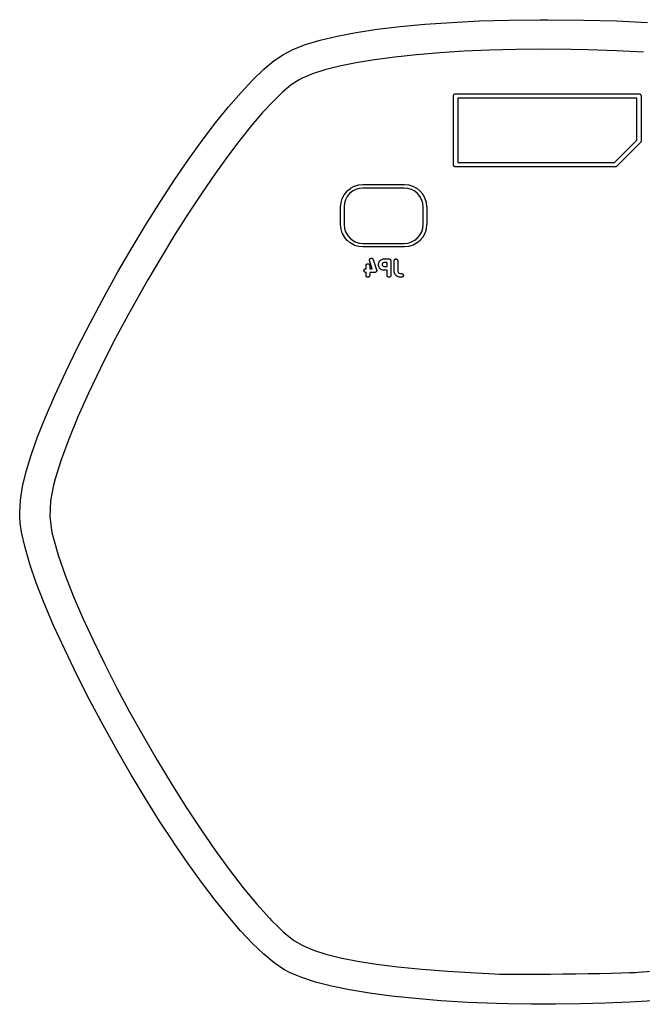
# Model space of a CAD drawing. Extents: x 57.3 to 93.1, y -79.3 to -45.8.
# Tile 1 of 2: x 57.3 to 78.4, y -79.3 to -45.8. Entities that reach past the tile are written whole.
import ezdxf

# ---------------------------------------------------------------- set-up
doc = ezdxf.new("R2010")
doc.units = 0
doc.header["$MEASUREMENT"] = 0
doc.layers.add('BLACK', color=7, linetype='CONTINUOUS')

msp = doc.modelspace()

# ---------------------------------------------------------------- linework, layer by layer
at = {"layer": 'BLACK', "linetype": 'CONTINUOUS'}
for p, q in [((69.4348, -46.1753), (70.2125, -46.0814)), ((70.2125, -46.0814), (70.2126, -46.0814)), ((70.2126, -46.0814), (71.0513, -46.0028)), ((70.2126, -46.0814), (70.2126, -46.0814)), ((70.2126, -46.0814), (70.2126, -46.0814)), ((71.0513, -46.0028), (71.0514, -46.0028)), ((71.0514, -46.0028), (71.9477, -45.9399)), ((71.0514, -46.0028), (71.0514, -46.0028)), ((71.0514, -46.0028), (71.0514, -46.0028)), ((71.9477, -45.9399), (71.9478, -45.9399)), ((71.9478, -45.9399), (72.8985, -45.8932)), ((71.9478, -45.9399), (71.9478, -45.9399)), ((71.9478, -45.9399), (71.9478, -45.9399)), ((72.8985, -45.8932), (72.8986, -45.8932)), ((72.8986, -45.8932), (73.9004, -45.8631)), ((72.8986, -45.8932), (72.8986, -45.8932)), ((72.8986, -45.8932), (72.8986, -45.8932)), ((73.9004, -45.8631), (73.9005, -45.8631)), ((73.9005, -45.8631), (74.9502, -45.85)), ((73.9005, -45.8631), (73.9005, -45.8631)), ((73.9005, -45.8631), (73.9005, -45.8631)), ((74.9502, -45.85), (75.2347, -45.8494)), ((74.9502, -45.85), (74.9502, -45.85)), ((75.2347, -45.8494), (75.2348, -45.8494)), ((75.2348, -45.8494), (76.4311, -45.8599)), ((76.4311, -45.8599), (76.4312, -45.8599)), ((76.4312, -45.8599), (76.4312, -45.8599)), ((76.4312, -45.8599), (76.4312, -45.8599)), ((76.4312, -45.8599), (77.5555, -45.8906)), ((77.5555, -45.8906), (77.5556, -45.8906)), ((77.5556, -45.8906), (77.5556, -45.8906)), ((77.5556, -45.8906), (77.5556, -45.8906)), ((77.5556, -45.8906), (78.6068, -45.9416)), ((67.4991, -46.5448), (68.0745, -46.4075)), ((68.0745, -46.4075), (68.0746, -46.4075)), ((68.0746, -46.4075), (68.0747, -46.4075)), ((68.0747, -46.4075), (68.0748, -46.4075)), ((68.0748, -46.4075), (68.7209, -46.2842)), ((68.7209, -46.2842), (68.7209, -46.2842)), ((68.7209, -46.2842), (68.721, -46.2842)), ((68.721, -46.2842), (68.7211, -46.2842)), ((68.7211, -46.2842), (69.4346, -46.1754)), ((69.4346, -46.1754), (69.4347, -46.1754)), ((69.4347, -46.1754), (69.4348, -46.1753)), ((69.4347, -46.1754), (69.4347, -46.1754)), ((66.5729, -46.8599), (66.9971, -46.6958)), ((66.9971, -46.6958), (66.9971, -46.6958)), ((66.9971, -46.6958), (66.9973, -46.6958)), ((66.9973, -46.6958), (66.9974, -46.6957)), ((66.9974, -46.6957), (67.4988, -46.5449)), ((67.4988, -46.5449), (67.4989, -46.5448)), ((67.4989, -46.5448), (67.499, -46.5448)), ((67.499, -46.5448), (67.4991, -46.5448)), ((65.9415, -47.2334), (66.2281, -47.0372)), ((66.2281, -47.0372), (66.2282, -47.0371)), ((66.2282, -47.0371), (66.2285, -47.037)), ((66.2285, -47.037), (66.2287, -47.0368)), ((66.2287, -47.0368), (66.5724, -46.8601)), ((66.5724, -46.8601), (66.5727, -46.86)), ((66.5724, -46.8601), (66.5724, -46.8601)), ((66.5727, -46.86), (66.5729, -46.8599)), ((70.767, -47.0406), (70.0295, -47.1195)), ((71.5521, -46.9747), (70.767, -47.0406)), ((72.3798, -46.9224), (71.5521, -46.9747)), ((73.2452, -46.8842), (72.3798, -46.9224)), ((74.1433, -46.8606), (73.2452, -46.8842)), ((75.0692, -46.8523), (74.1433, -46.8606)), ((76.0179, -46.8597), (75.0692, -46.8523)), ((76.5804, -46.8713), (76.0179, -46.8597)), ((77.5509, -46.9036), (76.5804, -46.8713)), ((78.4675, -46.9505), (77.5509, -46.9036)), ((65.5902, -47.5249), (65.9412, -47.2337)), ((65.9412, -47.2336), (65.9414, -47.2335)), ((65.9412, -47.2337), (65.9412, -47.2336)), ((65.9414, -47.2335), (65.9415, -47.2334)), ((68.1527, -47.4285), (67.6555, -47.5538)), ((68.7174, -47.314), (68.1527, -47.4285)), ((69.3447, -47.2108), (68.7174, -47.314)), ((70.0295, -47.1195), (69.3447, -47.2108)), ((65.2123, -47.8866), (65.5899, -47.5252)), ((65.5899, -47.5252), (65.59, -47.5251)), ((65.59, -47.5251), (65.5901, -47.525)), ((65.5901, -47.525), (65.5902, -47.5249)), ((67.2309, -47.6893), (66.8838, -47.8344)), ((67.6555, -47.5538), (67.2309, -47.6893)), ((64.8108, -48.3139), (65.2121, -47.8867)), ((65.2121, -47.8867), (65.2122, -47.8866)), ((65.2121, -47.8867), (65.2121, -47.8867)), ((65.2122, -47.8866), (65.2123, -47.8866)), ((66.517, -48.0616), (66.2222, -48.3069)), ((66.7786, -47.8889), (66.517, -48.0616)), ((66.8838, -47.8344), (66.7786, -47.8889)), ((64.3889, -48.8026), (64.8107, -48.314)), ((64.8107, -48.314), (64.8108, -48.3139)), ((64.8107, -48.314), (64.8107, -48.314)), ((64.8108, -48.3139), (64.8108, -48.3139)), ((66.2222, -48.3069), (65.8973, -48.621)), ((72.0146, -48.435), (72.0161, -48.4203)), ((72.0161, -48.4203), (72.0204, -48.4062)), ((72.0204, -48.4062), (72.0273, -48.3931)), ((72.0273, -48.3931), (72.0367, -48.3817)), ((72.0367, -48.3817), (72.0481, -48.3723)), ((72.0481, -48.3723), (72.0612, -48.3654)), ((72.0612, -48.3654), (72.0753, -48.3611)), ((72.0753, -48.3611), (72.0863, -48.36)), ((72.0863, -48.36), (72.09, -48.3596)), ((72.09, -48.3596), (72.0937, -48.36)), ((72.0937, -48.36), (78.3063, -48.36)), ((78.3063, -48.36), (78.31, -48.3596)), ((78.31, -48.3596), (78.3137, -48.36)), ((78.3137, -48.36), (78.3247, -48.3611)), ((78.3247, -48.3611), (78.3388, -48.3654)), ((78.3388, -48.3654), (78.3519, -48.3723)), ((78.3519, -48.3723), (78.3633, -48.3817)), ((78.3633, -48.3817), (78.3727, -48.3931)), ((78.3727, -48.3931), (78.3796, -48.4062)), ((78.3796, -48.4062), (78.3839, -48.4203)), ((78.3839, -48.4203), (78.3854, -48.435)), ((65.8973, -48.621), (65.5452, -49)), ((72.015, -48.4387), (72.0146, -48.435)), ((72.015, -50.7613), (72.015, -48.4387)), ((72.165, -48.51), (72.165, -50.69)), ((78.235, -48.51), (72.165, -48.51)), ((78.235, -49.9339), (78.235, -48.51)), ((78.3854, -48.435), (78.385, -48.4387)), ((78.385, -48.4387), (78.385, -49.9613)), ((63.9494, -49.3485), (64.3888, -48.8028)), ((64.3888, -48.8027), (64.3889, -48.8026)), ((64.3888, -48.8028), (64.3888, -48.8027)), ((64.3888, -48.8027), (64.3888, -48.8027)), ((65.5452, -49), (65.169, -49.4399)), ((63.4953, -49.9471), (63.9493, -49.3486)), ((63.9493, -49.3486), (63.9493, -49.3485)), ((63.9493, -49.3485), (63.9493, -49.3485)), ((63.9493, -49.3485), (63.9494, -49.3485)), ((65.169, -49.4399), (64.7716, -49.9366)), ((63.0298, -50.5942), (63.4953, -49.9472)), ((63.4953, -49.9472), (63.4953, -49.9471)), ((63.4953, -49.9471), (63.4953, -49.9471)), ((63.4953, -49.9471), (63.4953, -49.9471)), ((64.7716, -49.9366), (64.356, -50.4864)), ((77.4789, -50.69), (78.235, -49.9339)), ((78.3604, -50.0206), (77.5656, -50.8154)), ((78.3633, -50.0183), (78.3604, -50.0206)), ((78.3669, -50.0139), (78.3633, -50.0183)), ((78.3727, -50.0069), (78.3669, -50.0139)), ((78.3796, -49.9938), (78.3727, -50.0069)), ((78.3821, -49.9856), (78.3796, -49.9938)), ((78.3839, -49.9797), (78.3821, -49.9856)), ((78.385, -49.9687), (78.3839, -49.9797)), ((78.385, -49.9613), (78.3854, -49.965)), ((78.3854, -49.965), (78.385, -49.9687)), ((78.385, -49.9687), (78.385, -49.9687)), ((62.5558, -51.2855), (63.0297, -50.5943)), ((63.0297, -50.5943), (63.0298, -50.5942)), ((63.0298, -50.5942), (63.0298, -50.5942)), ((63.0298, -50.5942), (63.0298, -50.5942)), ((64.356, -50.4864), (63.9251, -51.0852)), ((72.0146, -50.765), (72.015, -50.7613)), ((72.0161, -50.7797), (72.0146, -50.765)), ((72.165, -50.69), (77.4789, -50.69)), ((63.9251, -51.0852), (63.4819, -51.7291)), ((72.0204, -50.7938), (72.0161, -50.7797)), ((72.0273, -50.8069), (72.0204, -50.7938)), ((72.0367, -50.8183), (72.0273, -50.8069)), ((72.0481, -50.8277), (72.0367, -50.8183)), ((72.0612, -50.8346), (72.0481, -50.8277)), ((72.0753, -50.8389), (72.0612, -50.8346)), ((72.0863, -50.84), (72.0753, -50.8389)), ((72.09, -50.8404), (72.0863, -50.84)), ((72.0937, -50.84), (72.09, -50.8404)), ((77.5063, -50.84), (72.0937, -50.84)), ((77.51, -50.8404), (77.5063, -50.84)), ((77.5137, -50.84), (77.51, -50.8404)), ((77.5247, -50.8389), (77.5137, -50.84)), ((77.5137, -50.84), (77.5137, -50.84)), ((77.5388, -50.8346), (77.5247, -50.8389)), ((77.5519, -50.8277), (77.5388, -50.8346)), ((77.5633, -50.8183), (77.5519, -50.8277)), ((77.5656, -50.8154), (77.5633, -50.8183)), ((62.0763, -52.0165), (62.5557, -51.2855)), ((62.5557, -51.2855), (62.5558, -51.2855)), ((62.5558, -51.2855), (62.5558, -51.2855)), ((62.5558, -51.2855), (62.5558, -51.2855)), ((68.803, -51.4546), (68.9388, -51.4403)), ((68.9388, -51.4403), (68.9397, -51.4403)), ((68.9397, -51.4403), (68.9423, -51.4403)), ((68.9423, -51.4403), (68.9449, -51.44)), ((68.9449, -51.44), (68.947, -51.44)), ((68.947, -51.44), (68.9471, -51.44)), ((68.9471, -51.44), (70.3529, -51.44)), ((70.3529, -51.44), (70.3559, -51.4403)), ((70.3559, -51.4403), (70.3559, -51.4403)), ((70.3559, -51.4403), (70.4918, -51.4536)), ((63.4819, -51.7291), (63.0295, -52.414)), ((68.3205, -51.7747), (68.4068, -51.6688)), ((68.4068, -51.6688), (68.4073, -51.6682)), ((68.4073, -51.6682), (68.4112, -51.6644)), ((68.4112, -51.6644), (68.4151, -51.6605)), ((68.4151, -51.6605), (68.5203, -51.5734)), ((68.4961, -51.7492), (68.4172, -51.846)), ((68.5923, -51.6697), (68.4961, -51.7492)), ((68.5203, -51.5734), (68.521, -51.5729)), ((68.521, -51.5729), (68.5255, -51.57)), ((68.5255, -51.57), (68.53, -51.5669)), ((68.53, -51.5669), (68.6502, -51.5019)), ((68.7021, -51.6103), (68.5923, -51.6697)), ((68.6502, -51.5019), (68.6509, -51.5015)), ((68.6509, -51.5015), (68.656, -51.4995)), ((68.656, -51.4995), (68.661, -51.4974)), ((68.661, -51.4974), (68.7915, -51.457)), ((68.8214, -51.5734), (68.7021, -51.6103)), ((68.7915, -51.457), (68.7923, -51.4567)), ((68.7923, -51.4567), (68.7977, -51.4557)), ((68.7977, -51.4557), (68.803, -51.4546)), ((68.9484, -51.56), (68.8214, -51.5734)), ((68.9502, -51.56), (68.9484, -51.56)), ((70.3471, -51.56), (68.9502, -51.56)), ((70.4743, -51.5725), (70.3471, -51.56)), ((70.5938, -51.6086), (70.4743, -51.5725)), ((70.4918, -51.4536), (70.4927, -51.4537)), ((70.4927, -51.4537), (70.498, -51.4548)), ((70.498, -51.4548), (70.5033, -51.4559)), ((70.5033, -51.4559), (70.6341, -51.4954)), ((70.704, -51.6672), (70.5938, -51.6086)), ((70.6341, -51.4954), (70.6349, -51.4956)), ((70.6349, -51.4956), (70.6399, -51.4978)), ((70.6399, -51.4978), (70.6449, -51.4998)), ((70.6449, -51.4998), (70.7655, -51.564)), ((70.8008, -51.7461), (70.704, -51.6672)), ((70.7655, -51.564), (70.7663, -51.5644)), ((70.7663, -51.5644), (70.7707, -51.5674)), ((70.7707, -51.5674), (70.7753, -51.5705)), ((70.7753, -51.5705), (70.8812, -51.6568)), ((70.8803, -51.8423), (70.8008, -51.7461)), ((70.8812, -51.6568), (70.8818, -51.6573)), ((70.8818, -51.6573), (70.8856, -51.6612)), ((70.8856, -51.6612), (70.8895, -51.6651)), ((70.8895, -51.6651), (70.9766, -51.7703)), ((70.9766, -51.7703), (70.9771, -51.771)), ((70.9771, -51.771), (70.98, -51.7755)), ((61.5945, -52.7831), (62.0763, -52.0166)), ((62.0763, -52.0166), (62.0763, -52.0165)), ((62.0763, -52.0166), (62.0763, -52.0166)), ((62.0763, -52.0166), (62.0763, -52.0166)), ((68.1903, -52.1941), (68.2036, -52.0582)), ((68.2036, -52.0582), (68.2037, -52.0573)), ((68.2037, -52.0573), (68.2048, -52.052)), ((68.2048, -52.052), (68.2059, -52.0467)), ((68.2059, -52.0467), (68.2454, -51.9159)), ((68.2454, -51.9159), (68.2456, -51.9151)), ((68.2456, -51.9151), (68.2478, -51.9101)), ((68.2478, -51.9101), (68.2498, -51.9051)), ((68.2498, -51.9051), (68.314, -51.7845)), ((68.3225, -52.0757), (68.31, -52.2029)), ((68.314, -51.7845), (68.3144, -51.7837)), ((68.3144, -51.7837), (68.3174, -51.7793)), ((68.3174, -51.7793), (68.3205, -51.7747)), ((68.3586, -51.9562), (68.3225, -52.0757)), ((68.4172, -51.846), (68.3586, -51.9562)), ((70.9397, -51.9521), (70.8803, -51.8423)), ((70.9766, -52.0714), (70.9397, -51.9521)), ((70.99, -52.1984), (70.9766, -52.0714)), ((70.98, -51.7755), (70.9831, -51.78)), ((70.9831, -51.78), (71.0481, -51.9002)), ((71.0481, -51.9002), (71.0485, -51.9009)), ((71.0485, -51.9009), (71.0505, -51.906)), ((71.0505, -51.906), (71.0526, -51.911)), ((71.0526, -51.911), (71.093, -52.0415)), ((71.093, -52.0415), (71.0933, -52.0423)), ((71.0933, -52.0423), (71.0943, -52.0477)), ((71.0943, -52.0477), (71.0954, -52.053)), ((71.0954, -52.053), (71.1097, -52.1888)), ((63.0295, -52.414), (62.5707, -53.1361)), ((68.19, -52.1971), (68.1903, -52.1942)), ((68.19, -52.7998), (68.19, -52.1971)), ((68.1903, -52.1942), (68.1903, -52.1941)), ((68.31, -52.2029), (68.31, -52.7998)), ((70.99, -52.2002), (70.99, -52.1984)), ((70.99, -52.7971), (70.99, -52.2002)), ((70.99, -52.2002), (70.99, -52.2002)), ((71.1097, -52.1888), (71.1097, -52.1897)), ((71.1097, -52.1897), (71.1097, -52.1923)), ((71.1097, -52.1923), (71.11, -52.1949)), ((71.11, -52.1949), (71.11, -52.197)), ((71.11, -52.197), (71.11, -52.1971)), ((71.11, -52.1971), (71.11, -52.8029)), ((61.1132, -53.5809), (61.5944, -52.7832)), ((61.5944, -52.7832), (61.5945, -52.7831)), ((61.5944, -52.7832), (61.5944, -52.7832)), ((61.5944, -52.7832), (61.5944, -52.7832)), ((68.19, -52.8002), (68.19, -52.7998)), ((68.19, -52.8005), (68.19, -52.8002)), ((68.19, -52.8029), (68.19, -52.8005)), ((68.19, -52.803), (68.19, -52.8029)), ((68.19, -52.8051), (68.19, -52.803)), ((68.1903, -52.8077), (68.19, -52.8051)), ((68.1903, -52.8103), (68.1903, -52.8077)), ((68.1903, -52.8112), (68.1903, -52.8103)), ((68.2046, -52.947), (68.1903, -52.8112)), ((68.2057, -52.9523), (68.2046, -52.947)), ((68.2067, -52.9577), (68.2057, -52.9523)), ((68.207, -52.9585), (68.2067, -52.9577)), ((68.2474, -53.089), (68.207, -52.9585)), ((68.2495, -53.094), (68.2474, -53.089)), ((68.2515, -53.0991), (68.2495, -53.094)), ((68.2519, -53.0998), (68.2515, -53.0991)), ((68.3169, -53.22), (68.2519, -53.0998)), ((68.31, -52.7998), (68.31, -52.8016)), ((68.31, -52.8016), (68.3234, -52.9286)), ((68.3234, -52.9286), (68.3603, -53.0479)), ((68.3603, -53.0479), (68.4197, -53.1577)), ((70.8828, -53.154), (70.9414, -53.0438)), ((70.9414, -53.0438), (70.9775, -52.9243)), ((70.9775, -52.9243), (70.99, -52.7971)), ((71.0502, -53.0949), (70.986, -53.2155)), ((71.0522, -53.0899), (71.0502, -53.0949)), ((71.0544, -53.0849), (71.0522, -53.0899)), ((71.0546, -53.0841), (71.0544, -53.0849)), ((71.0941, -52.9533), (71.0546, -53.0841)), ((71.0952, -52.948), (71.0941, -52.9533)), ((71.0963, -52.9427), (71.0952, -52.948)), ((71.0964, -52.9418), (71.0963, -52.9427)), ((71.1097, -52.8059), (71.0964, -52.9418)), ((71.11, -52.8029), (71.1097, -52.8059)), ((71.1097, -52.8059), (71.1097, -52.8059)), ((62.5707, -53.1361), (62.1085, -53.8915)), ((68.3199, -53.2245), (68.3169, -53.22)), ((68.3229, -53.229), (68.3199, -53.2245)), ((68.3234, -53.2297), (68.3229, -53.229)), ((68.4105, -53.3349), (68.3234, -53.2297)), ((68.4144, -53.3388), (68.4105, -53.3349)), ((68.4182, -53.3427), (68.4144, -53.3388)), ((68.4188, -53.3432), (68.4182, -53.3427)), ((68.5247, -53.4295), (68.4188, -53.3432)), ((68.4197, -53.1577), (68.4992, -53.2539)), ((68.4992, -53.2539), (68.596, -53.3328)), ((68.5293, -53.4326), (68.5247, -53.4295)), ((68.5337, -53.4356), (68.5293, -53.4326)), ((68.5345, -53.436), (68.5337, -53.4356)), ((68.6551, -53.5002), (68.5345, -53.436)), ((68.596, -53.3328), (68.7062, -53.3914)), ((68.7062, -53.3914), (68.8257, -53.4275)), ((68.8257, -53.4275), (68.9529, -53.44)), ((68.9529, -53.44), (70.3498, -53.44)), ((70.3498, -53.44), (70.3516, -53.44)), ((70.3516, -53.44), (70.4786, -53.4266)), ((70.4786, -53.4266), (70.5979, -53.3897)), ((70.5979, -53.3897), (70.7077, -53.3303)), ((70.77, -53.4331), (70.6498, -53.4981)), ((70.7077, -53.3303), (70.8039, -53.2508)), ((70.7745, -53.4301), (70.77, -53.4331)), ((70.779, -53.4271), (70.7745, -53.4301)), ((70.7797, -53.4266), (70.779, -53.4271)), ((70.8849, -53.3395), (70.7797, -53.4266)), ((70.8039, -53.2508), (70.8828, -53.154)), ((70.8888, -53.3356), (70.8849, -53.3395)), ((70.8927, -53.3318), (70.8888, -53.3356)), ((70.8932, -53.3312), (70.8927, -53.3318)), ((70.9795, -53.2253), (70.8932, -53.3312)), ((70.9826, -53.2207), (70.9795, -53.2253)), ((70.9856, -53.2163), (70.9826, -53.2207)), ((70.986, -53.2155), (70.9856, -53.2163)), ((60.6355, -54.4056), (61.1131, -53.581)), ((61.1131, -53.581), (61.1131, -53.581)), ((61.1131, -53.581), (61.1132, -53.581)), ((61.1132, -53.581), (61.1132, -53.5809)), ((68.6601, -53.5022), (68.6551, -53.5002)), ((68.6651, -53.5044), (68.6601, -53.5022)), ((68.6659, -53.5046), (68.6651, -53.5044)), ((68.7967, -53.5441), (68.6659, -53.5046)), ((68.802, -53.5452), (68.7967, -53.5441)), ((68.8073, -53.5463), (68.802, -53.5452)), ((68.8082, -53.5464), (68.8073, -53.5463)), ((68.9441, -53.5597), (68.8082, -53.5464)), ((68.9441, -53.5597), (68.9441, -53.5597)), ((68.9471, -53.56), (68.9441, -53.5597)), ((70.3529, -53.56), (68.9471, -53.56)), ((70.353, -53.56), (70.3529, -53.56)), ((70.3551, -53.56), (70.353, -53.56)), ((70.3577, -53.5597), (70.3551, -53.56)), ((70.3603, -53.5597), (70.3577, -53.5597)), ((70.3612, -53.5597), (70.3603, -53.5597)), ((70.497, -53.5454), (70.3612, -53.5597)), ((70.5023, -53.5443), (70.497, -53.5454)), ((70.5077, -53.5433), (70.5023, -53.5443)), ((70.5085, -53.543), (70.5077, -53.5433)), ((70.639, -53.5026), (70.5085, -53.543)), ((70.644, -53.5005), (70.639, -53.5026)), ((70.6491, -53.4985), (70.644, -53.5005)), ((70.6498, -53.4981), (70.6491, -53.4985)), ((62.1085, -53.8915), (61.6459, -54.6761)), ((69.171, -53.9972), (69.1732, -53.9852)), ((69.1712, -54.0094), (69.171, -53.9972)), ((69.1738, -54.0213), (69.1712, -54.0094)), ((69.1732, -53.9852), (69.1777, -53.9738)), ((69.174, -54.0221), (69.1738, -54.0213)), ((69.2657, -54.297), (69.174, -54.0221)), ((69.1777, -53.9738), (69.1843, -53.9636)), ((69.1843, -53.9636), (69.1928, -53.9548)), ((69.1928, -53.9548), (69.2028, -53.9478)), ((69.2028, -53.9478), (69.214, -53.943)), ((69.214, -53.943), (69.2259, -53.9403)), ((69.2259, -53.9403), (69.2381, -53.9401)), ((69.2381, -53.9401), (69.2501, -53.9422)), ((69.2501, -53.9422), (69.2615, -53.9466)), ((69.2615, -53.9466), (69.2718, -53.9531)), ((69.2718, -53.9531), (69.2806, -53.9615)), ((69.2806, -53.9615), (69.2877, -53.9715)), ((69.2877, -53.9715), (69.2926, -53.9826)), ((69.2926, -53.9826), (69.4117, -54.3398)), ((69.4812, -54.1127), (69.4817, -54.1084)), ((69.4817, -54.1084), (69.4823, -54.1067)), ((69.4823, -54.1067), (69.4826, -54.1049)), ((69.4826, -54.1049), (69.4841, -54.1009)), ((69.4841, -54.1009), (69.4854, -54.0968)), ((69.4854, -54.0968), (69.4863, -54.0952)), ((69.4863, -54.0952), (69.487, -54.0935)), ((69.487, -54.0935), (69.5108, -54.0459)), ((69.5108, -54.0459), (69.5112, -54.0451)), ((69.5112, -54.0451), (69.5131, -54.0421)), ((69.5131, -54.0421), (69.5147, -54.039)), ((69.5147, -54.039), (69.5164, -54.037)), ((69.5164, -54.037), (69.5178, -54.0348)), ((69.5178, -54.0348), (69.5202, -54.0323)), ((69.5202, -54.0323), (69.5225, -54.0296)), ((69.5225, -54.0296), (69.5463, -54.0058)), ((69.5463, -54.0058), (69.5469, -54.0052)), ((69.5469, -54.0052), (69.5496, -54.003)), ((69.5496, -54.003), (69.5522, -54.0006)), ((69.5522, -54.0006), (69.5544, -53.9992)), ((69.5544, -53.9992), (69.5564, -53.9976)), ((69.5564, -53.9976), (69.5596, -53.996)), ((69.5596, -53.996), (69.5625, -53.9941)), ((69.5625, -53.9941), (69.6101, -53.9703)), ((69.618, -54.1108), (69.6054, -54.1362)), ((69.6101, -53.9703), (69.6109, -53.9699)), ((69.6109, -53.9699), (69.6127, -53.9693)), ((69.6127, -53.9693), (69.6143, -53.9684)), ((69.6143, -53.9684), (69.6184, -53.9672)), ((69.6275, -54.1014), (69.618, -54.1108)), ((69.6184, -53.9672), (69.6224, -53.9657)), ((69.6224, -53.9657), (69.6242, -53.9654)), ((69.6242, -53.9654), (69.626, -53.9649)), ((69.626, -53.9649), (69.6302, -53.9645)), ((69.6528, -54.0887), (69.6275, -54.1014)), ((69.6302, -53.9645), (69.6344, -53.9638)), ((69.6344, -53.9638), (69.6363, -53.9639)), ((69.6363, -53.9639), (69.6381, -53.9637)), ((69.6381, -53.9637), (69.8286, -53.9637)), ((69.7661, -54.0887), (69.6528, -54.0887)), ((69.7661, -54.2256), (69.7661, -54.0887)), ((69.8286, -53.9637), (69.829, -53.9637)), ((69.829, -53.9637), (69.829, -53.9637)), ((69.829, -53.9637), (69.829, -53.9637)), ((69.829, -53.9637), (69.8294, -53.9637)), ((69.8294, -53.9637), (69.8353, -53.9644)), ((69.8353, -53.9644), (69.8411, -53.965)), ((69.8411, -53.965), (69.8413, -53.965)), ((69.8413, -53.965), (69.8416, -53.9651)), ((69.8416, -53.9651), (69.8472, -53.9668)), ((69.8472, -53.9668), (69.8528, -53.9686)), ((69.8528, -53.9686), (69.853, -53.9687)), ((69.853, -53.9687), (69.8532, -53.9687)), ((69.8532, -53.9687), (69.8583, -53.9716)), ((69.8583, -53.9716), (69.8635, -53.9744)), ((69.8635, -53.9744), (69.8637, -53.9745)), ((69.8637, -53.9745), (69.8639, -53.9746)), ((69.8639, -53.9746), (69.8684, -53.9784)), ((69.8684, -53.9784), (69.8729, -53.9821)), ((69.8729, -53.9821), (69.8731, -53.9823)), ((69.8731, -53.9823), (69.8732, -53.9825)), ((69.8732, -53.9825), (69.8769, -53.9871)), ((69.8769, -53.9871), (69.8806, -53.9916)), ((69.8806, -53.9916), (69.8807, -53.9918)), ((69.8807, -53.9918), (69.8809, -53.992)), ((69.8809, -53.992), (69.8836, -53.9972)), ((69.8836, -53.9972), (69.8864, -54.0024)), ((69.8864, -54.0024), (69.8864, -54.0026)), ((69.8864, -54.0026), (69.8865, -54.0028)), ((69.8865, -54.0028), (69.8882, -54.0084)), ((69.8882, -54.0084), (69.8899, -54.014)), ((69.8899, -54.014), (69.8899, -54.0143)), ((69.8899, -54.0143), (69.89, -54.0145)), ((69.89, -54.0145), (69.8905, -54.0203)), ((69.8905, -54.0203), (69.8911, -54.0262)), ((69.8911, -54.0262), (69.8911, -54.5262)), ((70.0042, -54.0253), (70.0055, -54.0132)), ((70.0042, -54.0262), (70.0042, -54.0253)), ((70.0042, -54.3833), (70.0042, -54.0262)), ((70.0055, -54.0132), (70.0092, -54.0016)), ((70.0092, -54.0016), (70.0151, -53.9909)), ((70.0151, -53.9909), (70.0229, -53.9815)), ((70.0229, -53.9815), (70.0324, -53.9739)), ((70.0324, -53.9739), (70.0433, -53.9682)), ((70.0433, -53.9682), (70.055, -53.9648)), ((70.055, -53.9648), (70.0671, -53.9637)), ((70.0671, -53.9637), (70.0792, -53.965)), ((70.0792, -53.965), (70.0909, -53.9686)), ((70.0909, -53.9686), (70.1016, -53.9744)), ((70.1016, -53.9744), (70.111, -53.9821)), ((70.111, -53.9821), (70.1187, -53.9916)), ((70.1187, -53.9916), (70.1244, -54.0024)), ((70.1244, -54.0024), (70.128, -54.014)), ((70.128, -54.014), (70.1292, -54.0262)), ((70.1292, -54.0262), (70.1292, -54.3732)), ((60.1644, -55.2529), (60.6354, -54.4057)), ((60.6354, -54.4057), (60.6355, -54.4056)), ((60.6355, -54.4056), (60.6355, -54.4056)), ((60.6355, -54.4056), (60.6355, -54.4056)), ((68.9804, -54.3591), (68.9816, -54.347)), ((68.9815, -54.3712), (68.9804, -54.3591)), ((68.9849, -54.3829), (68.9815, -54.3712)), ((68.9816, -54.347), (68.9852, -54.3353)), ((68.9906, -54.3937), (68.9849, -54.3829)), ((68.9852, -54.3353), (68.991, -54.3246)), ((68.9982, -54.4033), (68.9906, -54.3937)), ((68.991, -54.3246), (68.9988, -54.3152)), ((69.0075, -54.4111), (68.9982, -54.4033)), ((68.9988, -54.3152), (69.0083, -54.3075)), ((69.0182, -54.417), (69.0075, -54.4111)), ((69.0083, -54.3075), (69.019, -54.3017)), ((69.0299, -54.4207), (69.0182, -54.417)), ((69.019, -54.3017), (69.0307, -54.2982)), ((69.042, -54.422), (69.0299, -54.4207)), ((69.0307, -54.2982), (69.0429, -54.297)), ((69.0429, -54.422), (69.042, -54.422)), ((69.0429, -54.297), (69.0518, -54.297)), ((69.0518, -54.422), (69.0429, -54.422)), ((69.0518, -54.192), (69.0532, -54.1799)), ((69.0518, -54.1929), (69.0518, -54.192)), ((69.0518, -54.297), (69.0518, -54.1929)), ((69.0518, -54.5262), (69.0518, -54.422)), ((69.0532, -54.1799), (69.0568, -54.1682)), ((69.0568, -54.1682), (69.0627, -54.1575)), ((69.0627, -54.1575), (69.0706, -54.1482)), ((69.0706, -54.1482), (69.0801, -54.1406)), ((69.0801, -54.1406), (69.0909, -54.1349)), ((69.0909, -54.1349), (69.1026, -54.1315)), ((69.1026, -54.1315), (69.1147, -54.1304)), ((69.1147, -54.1304), (69.1269, -54.1316)), ((69.1269, -54.1316), (69.1385, -54.1352)), ((69.1385, -54.1352), (69.1492, -54.141)), ((69.1492, -54.141), (69.1586, -54.1488)), ((69.1586, -54.1488), (69.1663, -54.1583)), ((69.1663, -54.1583), (69.1721, -54.169)), ((69.1721, -54.169), (69.1756, -54.1807)), ((69.1756, -54.1807), (69.1768, -54.1929)), ((69.1768, -54.1929), (69.1768, -54.297)), ((69.1768, -54.297), (69.2657, -54.297)), ((69.3524, -54.422), (69.1768, -54.422)), ((69.1768, -54.422), (69.1768, -54.5262)), ((69.3561, -54.4217), (69.3524, -54.422)), ((69.3598, -54.4216), (69.3561, -54.4217)), ((69.3621, -54.4211), (69.3598, -54.4216)), ((69.3645, -54.4208), (69.3621, -54.4211)), ((69.3681, -54.4198), (69.3645, -54.4208)), ((69.3717, -54.419), (69.3681, -54.4198)), ((69.3739, -54.418), (69.3717, -54.419)), ((69.3762, -54.4173), (69.3739, -54.418)), ((69.3795, -54.4156), (69.3762, -54.4173)), ((69.3829, -54.4141), (69.3795, -54.4156)), ((69.3849, -54.4127), (69.3829, -54.4141)), ((69.387, -54.4116), (69.3849, -54.4127)), ((69.3899, -54.4092), (69.387, -54.4116)), ((69.3929, -54.4071), (69.3899, -54.4092)), ((69.3946, -54.4054), (69.3929, -54.4071)), ((69.3964, -54.4039), (69.3946, -54.4054)), ((69.3988, -54.401), (69.3964, -54.4039)), ((69.4014, -54.3983), (69.3988, -54.401)), ((69.4027, -54.3963), (69.4014, -54.3983)), ((69.4042, -54.3945), (69.4027, -54.3963)), ((69.406, -54.3912), (69.4042, -54.3945)), ((69.408, -54.3881), (69.406, -54.3912)), ((69.4089, -54.3858), (69.408, -54.3881)), ((69.41, -54.3837), (69.4089, -54.3858)), ((69.4111, -54.3802), (69.41, -54.3837)), ((69.4125, -54.3767), (69.4111, -54.3802)), ((69.4117, -54.3398), (69.4119, -54.3406)), ((69.4119, -54.3406), (69.4127, -54.3442)), ((69.4129, -54.3744), (69.4125, -54.3767)), ((69.4127, -54.3442), (69.4138, -54.3478)), ((69.4136, -54.3721), (69.4129, -54.3744)), ((69.414, -54.3684), (69.4136, -54.3721)), ((69.4138, -54.3478), (69.414, -54.3502)), ((69.414, -54.3502), (69.4145, -54.3525)), ((69.4147, -54.3647), (69.414, -54.3684)), ((69.4145, -54.3525), (69.4145, -54.3562)), ((69.4145, -54.3562), (69.4149, -54.36)), ((69.4149, -54.36), (69.4146, -54.3623)), ((69.4146, -54.3623), (69.4147, -54.3647)), ((69.4804, -54.1206), (69.4806, -54.1187)), ((69.4804, -54.1214), (69.4804, -54.1206)), ((69.4804, -54.1929), (69.4804, -54.1214)), ((69.4805, -54.1947), (69.4804, -54.1929)), ((69.4805, -54.1169), (69.4812, -54.1127)), ((69.4806, -54.1187), (69.4805, -54.1169)), ((69.4805, -54.1965), (69.4805, -54.1947)), ((69.4811, -54.2007), (69.4805, -54.1965)), ((69.4815, -54.205), (69.4811, -54.2007)), ((69.4821, -54.2068), (69.4815, -54.205)), ((69.4824, -54.2086), (69.4821, -54.2068)), ((69.4838, -54.2126), (69.4824, -54.2086)), ((69.4851, -54.2167), (69.4838, -54.2126)), ((69.4859, -54.2183), (69.4851, -54.2167)), ((69.4866, -54.22), (69.4859, -54.2183)), ((69.487, -54.2208), (69.4866, -54.22)), ((69.5108, -54.2684), (69.487, -54.2208)), ((69.5126, -54.2714), (69.5108, -54.2684)), ((69.5142, -54.2745), (69.5126, -54.2714)), ((69.5159, -54.2765), (69.5142, -54.2745)), ((69.5173, -54.2788), (69.5159, -54.2765)), ((69.5197, -54.2813), (69.5173, -54.2788)), ((69.5219, -54.2841), (69.5197, -54.2813)), ((69.5225, -54.2847), (69.5219, -54.2841)), ((69.5463, -54.3085), (69.5225, -54.2847)), ((69.549, -54.3107), (69.5463, -54.3085)), ((69.5515, -54.3132), (69.549, -54.3107)), ((69.5537, -54.3146), (69.5515, -54.3132)), ((69.5557, -54.3162), (69.5537, -54.3146)), ((69.5588, -54.3179), (69.5557, -54.3162)), ((69.5617, -54.3198), (69.5588, -54.3179)), ((69.5625, -54.3202), (69.5617, -54.3198)), ((69.6101, -54.344), (69.5625, -54.3202)), ((69.6054, -54.1362), (69.6054, -54.1781)), ((69.6054, -54.1781), (69.618, -54.2035)), ((69.6119, -54.3447), (69.6101, -54.344)), ((69.6135, -54.3455), (69.6119, -54.3447)), ((69.6175, -54.3468), (69.6135, -54.3455)), ((69.6215, -54.3484), (69.6175, -54.3468)), ((69.618, -54.2035), (69.6275, -54.2129)), ((69.6234, -54.3487), (69.6215, -54.3484)), ((69.6251, -54.3492), (69.6234, -54.3487)), ((69.6293, -54.3497), (69.6251, -54.3492)), ((69.6275, -54.2129), (69.6528, -54.2256)), ((69.6336, -54.3504), (69.6293, -54.3497)), ((69.6354, -54.3504), (69.6336, -54.3504)), ((69.6372, -54.3506), (69.6354, -54.3504)), ((69.6381, -54.3506), (69.6372, -54.3506)), ((69.7661, -54.3506), (69.6381, -54.3506)), ((69.6528, -54.2256), (69.7661, -54.2256)), ((69.7661, -54.5262), (69.7661, -54.3506)), ((70.0045, -54.3868), (70.0042, -54.3833)), ((70.0046, -54.3903), (70.0045, -54.3868)), ((70.0051, -54.3929), (70.0046, -54.3903)), ((70.0054, -54.3955), (70.0051, -54.3929)), ((70.0064, -54.3988), (70.0054, -54.3955)), ((70.0071, -54.4023), (70.0064, -54.3988)), ((70.0074, -54.4031), (70.0071, -54.4023)), ((70.0312, -54.4745), (70.0074, -54.4031)), ((70.1292, -54.3732), (70.1451, -54.421)), ((70.1451, -54.421), (70.1719, -54.4478)), ((61.6459, -54.6761), (61.5131, -54.9069)), ((69.053, -54.5383), (69.0518, -54.5262)), ((69.0565, -54.55), (69.053, -54.5383)), ((69.0622, -54.5608), (69.0565, -54.55)), ((69.0699, -54.5702), (69.0622, -54.5608)), ((69.0793, -54.578), (69.0699, -54.5702)), ((69.0901, -54.5838), (69.0793, -54.578)), ((69.1017, -54.5874), (69.0901, -54.5838)), ((69.1138, -54.5887), (69.1017, -54.5874)), ((69.126, -54.5876), (69.1138, -54.5887)), ((69.1377, -54.5841), (69.126, -54.5876)), ((69.1485, -54.5785), (69.1377, -54.5841)), ((69.158, -54.5708), (69.1485, -54.5785)), ((69.1659, -54.5615), (69.158, -54.5708)), ((69.1717, -54.5508), (69.1659, -54.5615)), ((69.1754, -54.5392), (69.1717, -54.5508)), ((69.1768, -54.5271), (69.1754, -54.5392)), ((69.1768, -54.5262), (69.1768, -54.5271)), ((69.7673, -54.5383), (69.7661, -54.5262)), ((69.7708, -54.55), (69.7673, -54.5383)), ((69.7765, -54.5608), (69.7708, -54.55)), ((69.7842, -54.5702), (69.7765, -54.5608)), ((69.7936, -54.578), (69.7842, -54.5702)), ((69.8044, -54.5838), (69.7936, -54.578)), ((69.816, -54.5874), (69.8044, -54.5838)), ((69.8281, -54.5887), (69.816, -54.5874)), ((69.8403, -54.5876), (69.8281, -54.5887)), ((69.852, -54.5841), (69.8403, -54.5876)), ((69.8628, -54.5785), (69.852, -54.5841)), ((69.8723, -54.5708), (69.8628, -54.5785)), ((69.8801, -54.5615), (69.8723, -54.5708)), ((69.886, -54.5508), (69.8801, -54.5615)), ((69.8897, -54.5392), (69.886, -54.5508)), ((69.8911, -54.5271), (69.8897, -54.5392)), ((69.8911, -54.5262), (69.8911, -54.5271)), ((70.0319, -54.4762), (70.0312, -54.4745)), ((70.0324, -54.478), (70.0319, -54.4762)), ((70.0344, -54.4818), (70.0324, -54.478)), ((70.0362, -54.4857), (70.0344, -54.4818)), ((70.0372, -54.4872), (70.0362, -54.4857)), ((70.0381, -54.4888), (70.0372, -54.4872)), ((70.0407, -54.4921), (70.0381, -54.4888)), ((70.0432, -54.4956), (70.0407, -54.4921)), ((70.0445, -54.4969), (70.0432, -54.4956)), ((70.0457, -54.4983), (70.0445, -54.4969)), ((70.0463, -54.499), (70.0457, -54.4983)), ((70.0939, -54.5466), (70.0463, -54.499)), ((70.0953, -54.5477), (70.0939, -54.5466)), ((70.0966, -54.5491), (70.0953, -54.5477)), ((70.1, -54.5516), (70.0966, -54.5491)), ((70.1033, -54.5543), (70.1, -54.5516)), ((70.105, -54.5552), (70.1033, -54.5543)), ((70.1064, -54.5563), (70.105, -54.5552)), ((70.1103, -54.5581), (70.1064, -54.5563)), ((70.1141, -54.5601), (70.1103, -54.5581)), ((70.1158, -54.5606), (70.1141, -54.5601)), ((70.1175, -54.5614), (70.1158, -54.5606)), ((70.1183, -54.5617), (70.1175, -54.5614)), ((70.1898, -54.5855), (70.1183, -54.5617)), ((70.1719, -54.4478), (70.2197, -54.4637)), ((70.1932, -54.5863), (70.1898, -54.5855)), ((70.1965, -54.5873), (70.1932, -54.5863)), ((70.1991, -54.5876), (70.1965, -54.5873)), ((70.2017, -54.5882), (70.1991, -54.5876)), ((70.2052, -54.5883), (70.2017, -54.5882)), ((70.2086, -54.5887), (70.2052, -54.5883)), ((70.2095, -54.5887), (70.2086, -54.5887)), ((70.2571, -54.5887), (70.2095, -54.5887)), ((70.2197, -54.4637), (70.2571, -54.4637)), ((70.2571, -54.4637), (70.258, -54.4637)), ((70.2693, -54.5875), (70.2571, -54.5887)), ((70.258, -54.4637), (70.2701, -54.4651)), ((70.281, -54.584), (70.2693, -54.5875)), ((70.2701, -54.4651), (70.2818, -54.4687)), ((70.2917, -54.5782), (70.281, -54.584)), ((70.2818, -54.4687), (70.2925, -54.4746)), ((70.3012, -54.5705), (70.2917, -54.5782)), ((70.2925, -54.4746), (70.3018, -54.4825)), ((70.309, -54.5611), (70.3012, -54.5705)), ((70.3018, -54.4825), (70.3094, -54.492)), ((70.3148, -54.5504), (70.309, -54.5611)), ((70.3094, -54.492), (70.3151, -54.5028)), ((70.3184, -54.5388), (70.3148, -54.5504)), ((70.3151, -54.5028), (70.3185, -54.5145)), ((70.3196, -54.5266), (70.3184, -54.5388)), ((70.3185, -54.5145), (70.3196, -54.5266)), ((61.5131, -54.9069), (60.9802, -55.8585)), ((59.7031, -56.1183), (60.1644, -55.2529)), ((60.1644, -55.2529), (60.1644, -55.2529)), ((60.1644, -55.2529), (60.1644, -55.2529)), ((60.1644, -55.2529), (60.1644, -55.2529)), ((60.9802, -55.8585), (60.4878, -56.7803)), ((59.2544, -56.9977), (59.703, -56.1184)), ((59.703, -56.1184), (59.7031, -56.1183)), ((59.7031, -56.1183), (59.7031, -56.1183)), ((59.7031, -56.1183), (59.7031, -56.1183)), ((60.4878, -56.7803), (60.038, -57.6679)), ((58.8628, -57.8), (59.2544, -56.9978)), ((59.2544, -56.9978), (59.2544, -56.9977)), ((59.2544, -56.9977), (59.2544, -56.9977)), ((59.2544, -56.9977), (59.2544, -56.9977)), ((60.038, -57.6679), (59.633, -58.5165)), ((58.4942, -58.5957), (58.8628, -57.8001)), ((58.8628, -57.8001), (58.8628, -57.8)), ((58.8628, -57.8), (58.8628, -57.8)), ((58.8628, -57.8), (58.8628, -57.8)), ((58.1766, -59.3295), (58.4941, -58.5958)), ((58.4941, -58.5958), (58.4942, -58.5958)), ((58.4942, -58.5958), (58.4942, -58.5957)), ((58.4942, -58.5957), (58.4942, -58.5957)), ((59.633, -58.5165), (59.2748, -59.3216)), ((57.9093, -60.0036), (58.1766, -59.3296)), ((58.1766, -59.3296), (58.1766, -59.3295)), ((58.1766, -59.3295), (58.1766, -59.3295)), ((58.1766, -59.3296), (58.1766, -59.3296)), ((59.2748, -59.3216), (58.9655, -60.0786)), ((57.6916, -60.6204), (57.9093, -60.0038)), ((57.9093, -60.0037), (57.9093, -60.0036)), ((57.9093, -60.0038), (57.9093, -60.0037)), ((57.9093, -60.0037), (57.9093, -60.0037)), ((58.9655, -60.0786), (58.7072, -60.7828)), ((57.5227, -61.1821), (57.6915, -60.6206)), ((57.6915, -60.6206), (57.6916, -60.6205)), ((57.6916, -60.6205), (57.6916, -60.6204)), ((57.6916, -60.6205), (57.6916, -60.6205)), ((58.7072, -60.7828), (58.5021, -61.4296)), ((57.4018, -61.691), (57.5226, -61.1824)), ((57.5226, -61.1823), (57.5227, -61.1822)), ((57.5226, -61.1824), (57.5226, -61.1823)), ((57.5227, -61.1822), (57.5227, -61.1821)), ((58.5021, -61.4296), (58.4446, -61.6366)), ((57.3283, -62.1496), (57.4018, -61.6914)), ((57.4018, -61.6912), (57.4018, -61.691)), ((57.4018, -61.6913), (57.4018, -61.6912)), ((57.4018, -61.6914), (57.4018, -61.6913)), ((58.4446, -61.6366), (58.3454, -62.1703)), ((57.3013, -62.56), (57.3282, -62.15)), ((57.3282, -62.15), (57.3283, -62.1498)), ((57.3282, -62.15), (57.3282, -62.15)), ((57.3283, -62.1498), (57.3283, -62.1496)), ((58.3454, -62.1703), (58.3292, -62.7108)), ((57.3013, -62.5602), (57.3013, -62.56)), ((57.3013, -62.5605), (57.3013, -62.5602)), ((57.3013, -62.5606), (57.3013, -62.5605)), ((57.3091, -62.7112), (57.3013, -62.5606)), ((57.3091, -62.7113), (57.3091, -62.7112)), ((57.3091, -62.7112), (57.3091, -62.7112)), ((57.3202, -62.9246), (57.3091, -62.7113)), ((58.3292, -62.7108), (58.3959, -63.2492)), ((57.3202, -62.9248), (57.3202, -62.9246)), ((57.3203, -62.925), (57.3202, -62.9248)), ((57.3203, -62.9251), (57.3203, -62.925)), ((57.3681, -63.2377), (57.3203, -62.9251)), ((57.3681, -63.2378), (57.3681, -63.2377)), ((57.3682, -63.2379), (57.3681, -63.2378)), ((57.3682, -63.238), (57.3682, -63.2379)), ((57.4819, -63.7512), (57.3682, -63.238)), ((58.3959, -63.2492), (58.4442, -63.4554)), ((58.4442, -63.4554), (58.6202, -64.0472)), ((57.4819, -63.7514), (57.4819, -63.7512)), ((57.4819, -63.7515), (57.4819, -63.7514)), ((57.482, -63.7516), (57.4819, -63.7515)), ((57.6468, -64.3229), (57.482, -63.7516)), ((58.6202, -64.0472), (58.8472, -64.6952)), ((57.6469, -64.323), (57.6468, -64.3229)), ((57.6469, -64.3231), (57.6469, -64.323)), ((57.8634, -64.9537), (57.6469, -64.3231)), ((57.6469, -64.3231), (57.6469, -64.3231)), ((58.8472, -64.6952), (59.1208, -65.3916)), ((57.8635, -64.9538), (57.8634, -64.9537)), ((57.8635, -64.9539), (57.8635, -64.9538)), ((57.8635, -64.9538), (57.8635, -64.9538)), ((58.1321, -65.645), (57.8635, -64.9539)), ((59.1208, -65.3916), (59.4365, -66.1286)), ((58.1321, -65.6451), (58.1321, -65.645)), ((58.1321, -65.645), (58.1321, -65.645)), ((58.1322, -65.6451), (58.1321, -65.6451)), ((58.4533, -66.3979), (58.1322, -65.6451)), ((59.4365, -66.1286), (59.7898, -66.8983)), ((58.4534, -66.398), (58.4533, -66.3979)), ((58.4533, -66.3979), (58.4533, -66.3979)), ((58.4533, -66.3979), (58.4533, -66.3979)), ((58.8275, -67.2136), (58.4534, -66.398)), ((59.7898, -66.8983), (60.1763, -67.693)), ((58.8275, -67.2137), (58.8275, -67.2136)), ((59.2551, -68.0935), (58.8275, -67.2137)), ((58.8275, -67.2137), (58.8275, -67.2137)), ((58.8275, -67.2137), (58.8275, -67.2137)), ((60.1763, -67.693), (60.5916, -68.5048)), ((59.2551, -68.0936), (59.2551, -68.0935)), ((59.2551, -68.0935), (59.2551, -68.0935)), ((59.2551, -68.0935), (59.2551, -68.0935)), ((59.6749, -68.9183), (59.2551, -68.0936)), ((60.5916, -68.5048), (61.0311, -69.326)), ((59.6749, -68.9184), (59.6749, -68.9183)), ((59.6749, -68.9183), (59.6749, -68.9183)), ((59.675, -68.9184), (59.6749, -68.9184)), ((60.1364, -69.7869), (59.675, -68.9184)), ((61.0311, -69.326), (61.4904, -70.1488)), ((60.1364, -69.787), (60.1364, -69.7869)), ((60.1364, -69.7869), (60.1364, -69.7869)), ((60.6076, -70.6372), (60.1364, -69.787)), ((60.1364, -69.787), (60.1364, -69.787)), ((61.4904, -70.1488), (61.965, -70.9653)), ((61.0857, -71.4647), (60.6076, -70.6372)), ((60.6076, -70.6372), (60.6076, -70.6372)), ((60.6076, -70.6372), (60.6076, -70.6372)), ((60.6076, -70.6372), (60.6076, -70.6372)), ((61.965, -70.9653), (62.4505, -71.7677)), ((61.0857, -71.4648), (61.0857, -71.4647)), ((61.0857, -71.4647), (61.0857, -71.4647)), ((61.0857, -71.4647), (61.0857, -71.4647)), ((61.5675, -72.2653), (61.0857, -71.4648)), ((62.4505, -71.7677), (62.9424, -72.5483)), ((61.5675, -72.2654), (61.5675, -72.2653)), ((61.5675, -72.2653), (61.5675, -72.2653)), ((61.5676, -72.2654), (61.5675, -72.2654)), ((62.0502, -73.0347), (61.5676, -72.2654)), ((62.9424, -72.5483), (63.4363, -73.2991)), ((62.0502, -73.0348), (62.0502, -73.0347)), ((62.0502, -73.0347), (62.0502, -73.0347)), ((62.5306, -73.7686), (62.0502, -73.0348)), ((62.0502, -73.0348), (62.0502, -73.0348)), ((63.4363, -73.2991), (63.9276, -74.0126)), ((62.5307, -73.7686), (62.5306, -73.7686)), ((62.5307, -73.7687), (62.5307, -73.7686)), ((63.0059, -74.4628), (62.5307, -73.7687)), ((62.5307, -73.7687), (62.5307, -73.7687)), ((63.9276, -74.0126), (64.412, -74.6807)), ((63.006, -74.4629), (63.0059, -74.4628)), ((63.0059, -74.4628), (63.0059, -74.4628)), ((63.0059, -74.4628), (63.0059, -74.4628)), ((63.473, -75.1128), (63.006, -74.4629)), ((64.412, -74.6807), (64.8849, -75.2958)), ((63.473, -75.1129), (63.473, -75.1128)), ((63.9288, -75.7146), (63.473, -75.1129)), ((63.473, -75.1129), (63.473, -75.1129)), ((63.473, -75.1129), (63.473, -75.1129)), ((64.8849, -75.2958), (65.3418, -75.85)), ((63.9289, -75.7146), (63.9288, -75.7146)), ((63.9288, -75.7146), (63.9288, -75.7146)), ((63.9289, -75.7147), (63.9289, -75.7146)), ((64.3705, -76.2637), (63.9289, -75.7147)), ((65.3418, -75.85), (65.7785, -76.3356)), ((64.3705, -76.2638), (64.3705, -76.2637)), ((64.3706, -76.2639), (64.3705, -76.2638)), ((64.3705, -76.2638), (64.3705, -76.2638)), ((64.7949, -76.756), (64.3706, -76.2639)), ((65.7785, -76.3356), (65.8584, -76.419)), ((65.8584, -76.419), (66.0464, -76.6056)), ((64.795, -76.7561), (64.7949, -76.756)), ((64.7951, -76.7562), (64.795, -76.7561)), ((64.795, -76.7561), (64.795, -76.7561)), ((65.1992, -77.1871), (64.7951, -76.7562)), ((66.0464, -76.6056), (66.2438, -76.7888)), ((66.2438, -76.7888), (66.4306, -76.9506)), ((66.4306, -76.9506), (66.5867, -77.0734)), ((66.5867, -77.0734), (66.627, -77.1016)), ((66.627, -77.1016), (66.911, -77.2624)), ((65.1992, -77.1872), (65.1992, -77.1871)), ((65.1993, -77.1873), (65.1992, -77.1872)), ((65.5802, -77.5529), (65.1993, -77.1873)), ((65.1993, -77.1873), (65.1993, -77.1873)), ((66.911, -77.2624), (67.265, -77.411)), ((67.265, -77.411), (67.6904, -77.5477)), ((65.5803, -77.5529), (65.5802, -77.5529)), ((65.5804, -77.553), (65.5803, -77.5529)), ((65.5805, -77.5531), (65.5804, -77.553)), ((65.9351, -77.8489), (65.5805, -77.5531)), ((67.6904, -77.5477), (68.1888, -77.6727)), ((68.1888, -77.6727), (68.7616, -77.7862)), ((68.7616, -77.7862), (69.4103, -77.8885)), ((65.9353, -77.849), (65.9351, -77.8489)), ((65.9354, -77.8491), (65.9353, -77.849)), ((65.9355, -77.8492), (65.9354, -77.8491)), ((66.2609, -78.071), (65.9355, -77.8492)), ((66.2611, -78.0711), (66.2609, -78.071)), ((66.2613, -78.0712), (66.2611, -78.0711)), ((66.2614, -78.0713), (66.2613, -78.0712)), ((66.4827, -78.188), (66.2614, -78.0713)), ((69.4103, -77.8885), (70.1363, -77.9797)), ((70.1363, -77.9797), (70.9411, -78.0603)), ((70.9411, -78.0603), (71.8261, -78.1302)), ((71.8261, -78.1302), (72.7929, -78.1899)), ((78.2824, -78.1632), (79.1906, -78.0935)), ((66.4829, -78.1881), (66.4827, -78.188)), ((66.483, -78.1882), (66.4829, -78.1881)), ((66.4831, -78.1882), (66.483, -78.1882)), ((66.8715, -78.348), (66.4831, -78.1882)), ((66.8717, -78.348), (66.8715, -78.348)), ((66.8718, -78.3481), (66.8717, -78.348)), ((66.8719, -78.3481), (66.8718, -78.3481)), ((67.3385, -78.497), (66.8719, -78.3481)), ((72.7929, -78.1899), (72.7929, -78.1899)), ((72.7929, -78.1899), (73.4146, -78.221)), ((73.4146, -78.221), (73.5841, -78.226)), ((73.5841, -78.226), (73.8267, -78.229)), ((73.8267, -78.229), (73.8267, -78.229)), ((73.8267, -78.229), (74.1307, -78.2303)), ((74.1307, -78.2303), (74.4845, -78.23)), ((74.4845, -78.23), (74.8764, -78.2282)), ((74.8764, -78.2282), (75.2948, -78.225)), ((74.8764, -78.2282), (74.8764, -78.2282)), ((75.2948, -78.225), (75.7282, -78.2206)), ((75.2948, -78.225), (75.2948, -78.225)), ((75.7282, -78.2206), (76.1648, -78.2152)), ((75.7282, -78.2206), (75.7282, -78.2206)), ((76.1648, -78.2152), (76.1649, -78.2152)), ((76.1649, -78.2152), (76.5931, -78.2089)), ((76.5931, -78.2089), (77.0014, -78.2017)), ((76.5931, -78.2089), (76.5931, -78.2089)), ((77.0014, -78.2017), (77.3781, -78.1939)), ((77.0014, -78.2017), (77.0014, -78.2017)), ((77.3781, -78.1939), (77.3782, -78.1939)), ((77.3782, -78.1939), (77.7116, -78.1856)), ((77.7116, -78.1856), (77.9902, -78.1769)), ((77.7116, -78.1856), (77.7116, -78.1856)), ((77.9902, -78.1769), (78.2024, -78.1679)), ((78.2024, -78.1679), (78.2824, -78.1632)), ((78.2024, -78.1679), (78.2024, -78.1679)), ((67.3386, -78.497), (67.3385, -78.497)), ((67.3387, -78.4971), (67.3386, -78.497)), ((67.3388, -78.4971), (67.3387, -78.4971)), ((67.8803, -78.6345), (67.3388, -78.4971)), ((67.8804, -78.6345), (67.8803, -78.6345)), ((67.8804, -78.6346), (67.8804, -78.6345)), ((67.8805, -78.6346), (67.8804, -78.6346)), ((68.4933, -78.76), (67.8805, -78.6346)), ((68.4934, -78.76), (68.4933, -78.76)), ((68.4935, -78.76), (68.4934, -78.76)), ((68.4935, -78.7601), (68.4935, -78.76)), ((69.1743, -78.8729), (68.4935, -78.7601)), ((69.1744, -78.8729), (69.1743, -78.8729)), ((69.1744, -78.873), (69.1744, -78.8729)), ((69.1745, -78.873), (69.1744, -78.873)), ((69.9198, -78.9728), (69.1745, -78.873)), ((69.9199, -78.9728), (69.9198, -78.9728)), ((69.9198, -78.9728), (69.9198, -78.9728)), ((69.9198, -78.9728), (69.9198, -78.9728)), ((70.7263, -79.0589), (69.9199, -78.9728)), ((70.7264, -79.0589), (70.7263, -79.0589)), ((70.7263, -79.0589), (70.7263, -79.0589)), ((70.7263, -79.0589), (70.7263, -79.0589)), ((71.5904, -79.1308), (70.7264, -79.0589)), ((71.5905, -79.1308), (71.5904, -79.1308)), ((71.5904, -79.1308), (71.5904, -79.1308)), ((71.5904, -79.1308), (71.5904, -79.1308)), ((72.5087, -79.188), (71.5905, -79.1308)), ((78.7878, -79.1334), (78.0021, -79.1786)), ((72.5088, -79.188), (72.5087, -79.188)), ((72.5087, -79.188), (72.5087, -79.188)), ((72.5087, -79.188), (72.5087, -79.188)), ((73.4777, -79.2299), (72.5088, -79.188)), ((73.4778, -79.2299), (73.4777, -79.2299)), ((73.4777, -79.2299), (73.4777, -79.2299)), ((73.8744, -79.2412), (73.4778, -79.2299)), ((73.8745, -79.2412), (73.8744, -79.2412)), ((73.8744, -79.2412), (73.8744, -79.2412)), ((74.6554, -79.2523), (73.8745, -79.2412)), ((74.6555, -79.2523), (74.6554, -79.2523)), ((75.48, -79.251), (74.6555, -79.2523)), ((75.4801, -79.251), (75.48, -79.251)), ((76.3268, -79.238), (75.4801, -79.251)), ((76.3269, -79.238), (76.3268, -79.238)), ((76.3268, -79.238), (76.3268, -79.238)), ((77.1746, -79.2137), (76.3269, -79.238)), ((78.002, -79.1786), (77.1746, -79.2137)), ((77.1746, -79.2137), (77.1746, -79.2137)), ((78.0021, -79.1786), (78.002, -79.1786)), ((78.002, -79.1786), (78.002, -79.1786))]:
    msp.add_line(p, q, dxfattribs=at)

doc.saveas('drawing.dxf')
